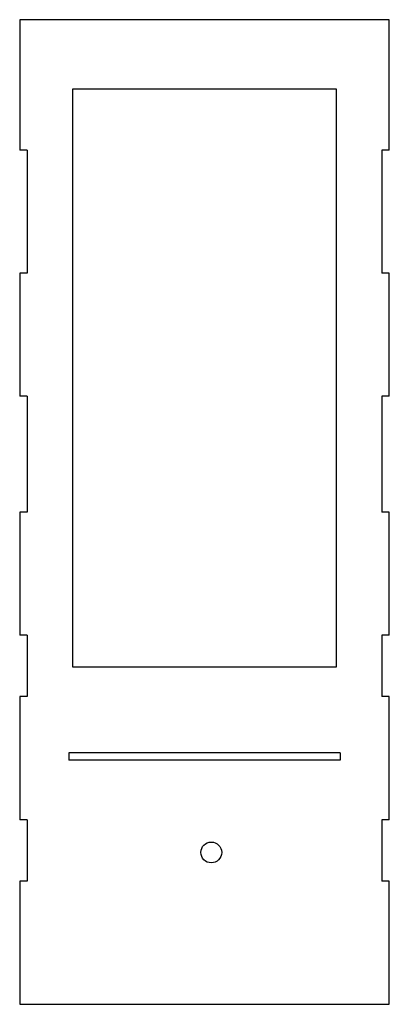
# Model space of a CAD drawing. Header units: millimetres. Extents: x -75 to 75, y -200 to 200.
import ezdxf

# ---------------------------------------------------------------- set-up
doc = ezdxf.new("R2010")
doc.units = ezdxf.units.MM

msp = doc.modelspace()

# ---------------------------------------------------------------- linework, layer by layer
at = {"color": 7, "linetype": 'Continuous', "lineweight": 25}
for p, q in [((-75, 200), (-75, 147)), ((75, 200), (-75, 200)), ((75, 147), (75, 200)), ((53.56, 171.78), (-53.56, 171.78)), ((-53.56, 171.78), (-53.56, -62.96)), ((53.56, -62.96), (53.56, 171.78)), ((-72, 147), (-75, 147)), ((-72, 147), (-72, 97)), ((75, 147), (72, 147)), ((72, 147), (72, 97)), ((-75, 97), (-75, 47)), ((-72, 97), (-75, 97)), ((75, 97), (72, 97)), ((75, 47), (75, 97)), ((-72, 47), (-75, 47)), ((-72, 47), (-72, 0)), ((75, 47), (72, 47)), ((72, 47), (72, 0)), ((-75, 0), (-75, -50)), ((-72, 0), (-75, 0)), ((75, 0), (72, 0)), ((75, -50), (75, 0)), ((-72, -50), (-75, -50)), ((-72, -50), (-72, -75)), ((75, -50), (72, -50)), ((72, -50), (72, -75)), ((-53.56, -62.96), (53.56, -62.96)), ((-75, -75), (-75, -125)), ((-72, -75), (-75, -75)), ((75, -75), (72, -75)), ((75, -125), (75, -75)), ((-55, -97.81), (-55, -100.81)), ((55, -97.81), (-55, -97.81)), ((55, -97.81), (55, -100.81)), ((55, -100.81), (-55, -100.81)), ((-72, -125), (-75, -125)), ((-72, -125), (-72, -150)), ((75, -125), (72, -125)), ((72, -125), (72, -150)), ((-75, -150), (-75, -200)), ((-72, -150), (-75, -150)), ((75, -150), (72, -150)), ((75, -200), (75, -150)), ((-75, -200), (75, -200))]:
    msp.add_line(p, q, dxfattribs=at)
msp.add_circle((2.75, -138.3), 4.23, dxfattribs=at)

doc.saveas('drawing.dxf')
